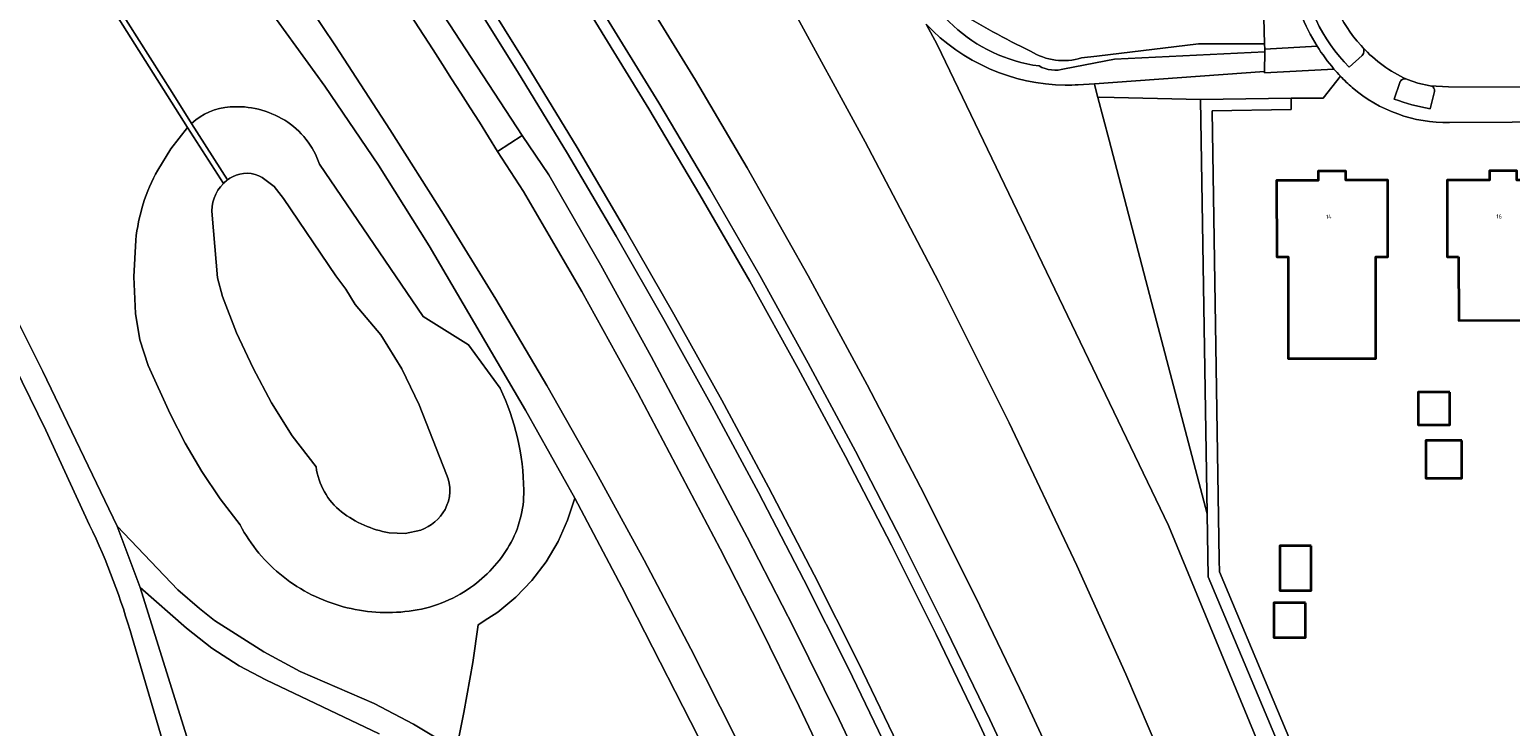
# Model space of a CAD drawing. Header units: metres. Extents: x 197700 to 204338, y 317132 to 325229.
# Tile 87 of 256: x 199110 to 199240, y 320522 to 320583. Entities that reach past the tile are written whole.
import ezdxf
from ezdxf.enums import TextEntityAlignment as Align

# ---------------------------------------------------------------- set-up
doc = ezdxf.new("R2010")
doc.units = ezdxf.units.M
for name, color, linetype, lineweight in [('B-WE-GR-BEPLANTING_CULTUUR_BODEMBEDEKKER-GV', 90, 'Continuous', 18), ('B-WE-GR-BEPLANTING_CULTUUR_HEESTERS-GV', 90, 'Continuous', 18), ('B-WE-GR-GROENVOORZIENING-GV', 80, 'Continuous', 18), ('B-WE-GW-TALUD_KRUIN-G', 90, 'Continuous', 18), ('B-WE-OG-BEBOUWING-GV', 7, 'Continuous', 35), ('B-WE-OG-BEBOUWING-T18', 10, 'Continuous', 18), ('B-WE-OG-TERREIN_CULTUURSCHEIDING-GV', 7, 'Continuous', 18), ('B-WE-OG-TERREIN_ERF-GV', 7, 'Continuous', 18), ('B-WE-OG-WATER_GREPPEL-GV', 160, 'Continuous', 18), ('B-WE-OG-WATER_SLOOT-GV', 120, 'Continuous', 18), ('B-WE-VH-VERHARDING_ASFALT-GV', 252, 'Continuous', 18), ('B-WE-VH-VERHARDING_BETONSTRAATSTEEN-GV', 252, 'Continuous', 18), ('B-WE-VH-VERHARDING_HALFVERHARDING-GV', 252, 'Continuous', 18), ('B-WE-VH-VERHARDING_STRAATBAKSTEEN-GV', 252, 'Continuous', 18), ('B-WE-VH-VERHARDING_TEGEL-GV', 252, 'Continuous', 18)]:
    doc.layers.add(name, color=color, linetype=linetype, lineweight=lineweight)
doc.styles.add('NLCS-ISO-M200-T18', font='NLCS-ISO.ttf', dxfattribs={"height": 0.36})

msp = doc.modelspace()

# ---------------------------------------------------------------- linework, layer by layer
at = {"layer": 'B-WE-GR-BEPLANTING_CULTUUR_BODEMBEDEKKER-GV'}
for points in [[(199221.603, 320588.738, 0.185803), (199225.73, 320579.659)], [(199226.76, 320581.554, -0.1656226), (199223.592, 320588.807)], [(199222.902, 320581.511, -0.0972092), (199220.633, 320587.465)], [(199226.869, 320580.683, 0.3191627), (199226.912, 320581.4)], [(199230.759, 320578.615, 0.4309091), (199230.149, 320578.308)], [(199233.184, 320577.415, 0.4817772), (199232.822, 320578.036)], [(199229.671, 320576.864, 0.0409341), (199232.81, 320576.004)]]:
    msp.add_lwpolyline(points, format="xyb", dxfattribs=at)
for points in [[(199220.633, 320587.465), (199218.146, 320587.458), (199218.296, 320581.72), (199218.308, 320581.253), (199222.902, 320581.511)], [(199226.912, 320581.4), (199226.76, 320581.554)], [(199225.73, 320579.659), (199226.869, 320580.683)], [(199230.149, 320578.308), (199229.671, 320576.864)], [(199232.822, 320578.036), (199231.742, 320578.262), (199230.817, 320578.59), (199230.759, 320578.615)], [(199232.81, 320576.004), (199233.184, 320577.415)]]:
    msp.add_lwpolyline(points, dxfattribs=at)
at = {"layer": 'B-WE-GR-BEPLANTING_CULTUUR_HEESTERS-GV'}
msp.add_lwpolyline([(199256.539, 320501.016), (199256.528, 320502.016), (199234.137, 320501.777), (199228.475, 320501.716), (199214.337, 320535.395), (199214.321, 320536.436), (199213.705, 320575.834), (199220.636, 320575.942), (199220.62, 320576.942), (199212.689, 320576.818), (199213.257, 320540.495), (199213.344, 320534.962), (199227.723, 320500.708), (199234.748, 320500.783)], close=True, dxfattribs=at)
msp.add_lwpolyline([(199169.956, 320518.319), (199161.933, 320534.064), (199157.798, 320541.856), (199157.171, 320539.915), (199156.332, 320538.044), (199155.285, 320536.282), (199154.043, 320534.65), (199152.623, 320533.172), (199151.044, 320531.865), (199150.185, 320531.306), (199149.325, 320530.746), (199148.855, 320527.44), (199148.082, 320523.055), (199147.63, 320520.875)], dxfattribs=at)
at = {"layer": 'B-WE-GR-GROENVOORZIENING-GV'}
for points in [[(199156.643, 320634.559), (199150.517, 320643.196), (199139.01, 320657.78), (199138.128, 320658.569), (199134.132, 320662.143), (199133.9, 320662.35), (199124.15, 320671.08), (199103.665, 320689.407), (199123.856, 320660.778), (199145.302, 320635.557), (199149.433, 320629.409), (199159.283, 320614.186), (199163.528, 320607.348), (199168.177, 320599.861), (199172.477, 320592.609), (199176.637, 320585.276), (199183.26, 320573.114), (199189.692, 320560.85), (199195.897, 320548.469), (199201.836, 320535.959), (199206.124, 320526.433), (199210.23, 320516.827), (199213.624, 320508.446), (199217.825, 320497.364)], [(199141.377, 320591.774), (199153.174, 320573.656), (199155.532, 320570.224), (199160.077, 320562.283), (199164.506, 320554.277), (199172.913, 320538.453), (199177.006, 320530.483), (199180.982, 320522.454), (199187.996, 320507.631), (199191.421, 320500), (199194.574, 320492.61), (199197.87, 320484.462), (199201.007, 320476.252)], [(199146.968, 320588.623), (199152.763, 320579.285), (199157.147, 320572.089), (199161.425, 320564.832), (199165.612, 320557.52), (199169.81, 320549.965), (199173.907, 320542.356), (199177.897, 320534.692), (199181.771, 320526.968), (199185.578, 320519.093), (199189.272, 320511.167), (199194.406, 320499.605), (199199.654, 320487.013), (199202.875, 320478.83), (199205.98, 320470.599), (199208.982, 320462.332), (199213.481, 320449.107)], [(199213.481, 320449.107), (199208.982, 320462.332), (199205.98, 320470.599), (199202.875, 320478.83), (199199.654, 320487.013), (199194.406, 320499.605), (199189.272, 320511.167), (199185.578, 320519.093), (199181.771, 320526.968), (199177.897, 320534.692), (199173.907, 320542.356), (199169.81, 320549.965), (199165.612, 320557.52), (199161.425, 320564.832), (199157.147, 320572.089), (199152.763, 320579.285), (199146.968, 320588.623)], [(199214.43, 320449.422), (199209.925, 320462.664), (199206.918, 320470.946), (199203.808, 320479.19), (199200.581, 320487.389), (199195.325, 320500), (199190.182, 320511.581), (199186.481, 320519.522), (199182.668, 320527.41), (199178.787, 320535.147), (199174.791, 320542.824), (199170.687, 320550.445), (199166.483, 320558.011), (199162.29, 320565.334), (199158.005, 320572.603), (199153.615, 320579.809), (199147.808, 320589.166)], [(199202.239, 320580.469), (199203.583, 320580.63), (199212.495, 320581.701), (199218.296, 320581.72), (199218.146, 320587.458)], [(199188.606, 320583.438), (199189.59, 320581.639), (199209.867, 320539.456), (199226.162, 320500)], [(199226.162, 320500), (199209.867, 320539.456), (199189.59, 320581.639), (199188.606, 320583.438)], [(199200.748, 320579.519), (199205.141, 320580.373), (199218.305, 320581.015), (199218.308, 320581.253), (199218.296, 320581.72), (199212.495, 320581.701), (199203.583, 320580.63), (199202.239, 320580.469)], [(199224.383, 320579.498), (199218.283, 320579.164), (199218.284, 320579.271), (199203.366, 320578.212), (199203.416, 320578.022), (199203.682, 320577.011), (199203.837, 320577.025), (199212.689, 320576.818), (199220.62, 320576.942)], [(199220.62, 320576.942), (199223.441, 320576.942), (199224.946, 320578.875)], [(199213.257, 320540.495), (199208.39, 320559.06), (199204.67, 320573.25), (199203.682, 320577.011), (199203.416, 320578.022), (199203.366, 320578.212), (199201.96, 320578.112)], [(199243.582, 320441.726), (199241.539, 320479.219), (199240.91, 320490.76), (199236.95, 320497.201), (199235.229, 320500), (199234.748, 320500.783), (199227.723, 320500.708), (199213.344, 320534.962), (199213.257, 320540.495)]]:
    msp.add_lwpolyline(points, dxfattribs=at)
for points in [[(199186.843, 320590.469, 0.3137115), (199198.513, 320579.769)], [(199191.231, 320584.676, 0.0291362), (199197.778, 320581.057)], [(199197.778, 320581.057, -0.0291362), (199191.231, 320584.676)], [(199200.818, 320578.088, -0.2027064), (199188.606, 320583.438)], [(199197.778, 320581.057, 0.213333), (199202.239, 320580.469)], [(199202.239, 320580.469, -0.213333), (199197.778, 320581.057)], [(199198.513, 320579.769, 0.1998062), (199200.748, 320579.519)], [(199224.946, 320578.875, -0.0117743), (199224.383, 320579.498)], [(199201.96, 320578.112, -0.0158286), (199200.818, 320578.088)]]:
    msp.add_lwpolyline(points, format="xyb", dxfattribs=at)
msp.add_lwpolyline([(199213.257, 320540.495), (199212.689, 320576.818), (199203.837, 320577.025), (199203.682, 320577.011), (199204.67, 320573.25), (199208.39, 320559.06)], close=True, dxfattribs=at)
at = {"layer": 'B-WE-GW-TALUD_KRUIN-G'}
for points in [[(199103.665, 320689.407), (199123.856, 320660.778), (199145.302, 320635.557), (199149.433, 320629.409), (199159.283, 320614.186), (199163.528, 320607.348), (199168.177, 320599.861), (199172.477, 320592.609), (199176.637, 320585.276), (199183.26, 320573.114), (199189.692, 320560.85), (199195.897, 320548.469), (199201.836, 320535.959), (199206.124, 320526.433), (199210.23, 320516.827), (199213.624, 320508.446), (199217.825, 320497.364)], [(199132.25, 320588.34), (199136.799, 320581.546), (199141.589, 320574.193), (199146.291, 320566.783), (199150.886, 320559.306), (199155.351, 320551.751), (199159.683, 320544.12), (199163.881, 320536.415), (199167.969, 320528.651), (199175.699, 320513.387), (199182.136, 320500), (199186.263, 320490.725), (199189.524, 320482.888), (199192.615, 320474.982)], [(199192.615, 320474.982), (199189.524, 320482.888), (199186.263, 320490.725), (199182.136, 320500), (199175.699, 320513.387), (199167.969, 320528.651), (199163.881, 320536.415), (199159.683, 320544.12), (199155.351, 320551.751), (199150.886, 320559.306), (199146.291, 320566.783), (199141.589, 320574.193), (199136.799, 320581.546), (199132.25, 320588.34)]]:
    msp.add_lwpolyline(points, dxfattribs=at)
at = {"layer": 'B-WE-OG-BEBOUWING-GV'}
for points in [[(199220.363, 320557.431), (199220.367, 320554.106), (199228.067, 320554.115), (199228.065, 320557.44), (199228.057, 320563.033), (199229.101, 320563.031), (199229.094, 320569.743), (199225.427, 320569.738), (199225.426, 320570.551), (199222.995, 320570.548), (199222.996, 320569.735), (199219.351, 320569.731), (199219.365, 320563.018), (199220.355, 320563.02)], [(199235.307, 320563.038), (199235.33, 320557.449), (199243.075, 320557.459), (199243.052, 320563.047), (199244.032, 320563.048), (199244.005, 320569.761), (199240.426, 320569.756), (199240.425, 320570.569), (199238.013, 320570.566), (199238.014, 320569.753), (199234.311, 320569.749), (199234.301, 320563.036)], [(199234.537, 320551.159), (199231.781, 320551.159), (199231.781, 320548.302), (199234.537, 320548.302)], [(199235.609, 320546.925), (199232.445, 320546.925), (199232.445, 320543.609), (199235.609, 320543.609)], [(199222.393, 320537.692), (199219.635, 320537.692), (199219.635, 320533.764), (199222.393, 320533.764)], [(199221.896, 320532.668), (199219.103, 320532.668), (199219.103, 320529.647), (199221.896, 320529.647)]]:
    msp.add_lwpolyline(points, close=True, dxfattribs=at)
at = {"layer": 'B-WE-OG-TERREIN_CULTUURSCHEIDING-GV'}
for points in [[(199192.615, 320474.982), (199189.524, 320482.888), (199186.263, 320490.725), (199182.136, 320500), (199175.699, 320513.387), (199167.969, 320528.651), (199163.881, 320536.415), (199159.683, 320544.12), (199155.351, 320551.751), (199150.886, 320559.306), (199146.291, 320566.783), (199141.589, 320574.193), (199136.799, 320581.546), (199132.25, 320588.34), (199127.611, 320595.073), (199122.884, 320601.745), (199118.075, 320608.357), (199117.232, 320609.9), (199105.296, 320625.831), (199099.84, 320633.274), (199087.821, 320647.199), (199071.154, 320665.964), (199062.507, 320674.609)], [(199151.104, 320598.977), (199150.275, 320598.418), (199153.964, 320592.842), (199164.302, 320576.006), (199168.778, 320568.478), (199173.143, 320560.885), (199177.396, 320553.227), (199181.538, 320545.509), (199185.568, 320537.732), (199189.487, 320529.898), (199193.294, 320522.013), (199196.992, 320514.077), (199200.145, 320507.06), (199203.2, 320500), (199207.399, 320489.836), (199210.637, 320481.578)], [(199211.571, 320481.935), (199208.327, 320490.209), (199204.121, 320500.39), (199201.06, 320507.464), (199197.901, 320514.493), (199194.198, 320522.442), (199190.384, 320530.339), (199186.459, 320538.186), (199182.423, 320545.976), (199178.274, 320553.706), (199174.014, 320561.377), (199169.641, 320568.983), (199165.158, 320576.523), (199154.807, 320593.38), (199151.104, 320598.977)], [(199154.807, 320593.38), (199165.158, 320576.523), (199169.641, 320568.983), (199174.014, 320561.377), (199178.274, 320553.706), (199182.423, 320545.976), (199186.459, 320538.186), (199190.384, 320530.339), (199194.198, 320522.442), (199197.901, 320514.493), (199201.06, 320507.464), (199204.121, 320500.39), (199208.327, 320490.209), (199211.571, 320481.935)], [(199132.25, 320588.34), (199136.799, 320581.546), (199141.589, 320574.193), (199146.291, 320566.783), (199150.886, 320559.306), (199155.351, 320551.751), (199159.683, 320544.12), (199163.881, 320536.415), (199167.969, 320528.651), (199175.699, 320513.387), (199182.136, 320500), (199186.263, 320490.725), (199189.524, 320482.888), (199192.615, 320474.982)], [(199163.703, 320586.145), (199168.389, 320578.537), (199172.92, 320570.835), (199178.26, 320561.361), (199183.438, 320551.798), (199188.459, 320542.152), (199193.328, 320532.428), (199197.187, 320524.417), (199200.924, 320516.349), (199204.525, 320508.218), (199207.982, 320500), (199211.261, 320491.752), (199214.368, 320483.438), (199218.822, 320470.782)], [(199228.923, 320439.187), (199224.603, 320453.455), (199220.268, 320466.671), (199218.822, 320470.782), (199214.368, 320483.438), (199211.261, 320491.752), (199207.982, 320500), (199204.525, 320508.218), (199200.924, 320516.349), (199197.187, 320524.417), (199193.328, 320532.428), (199188.459, 320542.152), (199183.438, 320551.798), (199178.26, 320561.361), (199172.92, 320570.835), (199168.389, 320578.537), (199163.703, 320586.145)], [(199121.218, 320570.639), (199122.365, 320572.49), (199123.84, 320574.379), (199122.07, 320577.154), (199117.245, 320584.77)], [(199117.656, 320585.055), (199122.486, 320577.43), (199124.196, 320574.731)], [(199147.63, 320520.875), (199148.082, 320523.055), (199148.855, 320527.44), (199149.325, 320530.746), (199150.185, 320531.306), (199151.044, 320531.865), (199152.623, 320533.172), (199154.043, 320534.65), (199155.285, 320536.282), (199156.332, 320538.044), (199157.171, 320539.915), (199157.798, 320541.856), (199157.791, 320541.869), (199153.484, 320549.584), (199145.015, 320563.996), (199140.572, 320571.076), (199135.882, 320577.996), (199130.78, 320585.026)], [(199130.78, 320585.026), (199135.882, 320577.996), (199140.572, 320571.076), (199145.015, 320563.996), (199153.484, 320549.584), (199157.791, 320541.869), (199157.798, 320541.856), (199161.933, 320534.064), (199169.956, 320518.319), (199179.049, 320500), (199181.426, 320494.822), (199183.678, 320489.589), (199185.27, 320485.582), (199186.861, 320481.578), (199189.781, 320473.468), (199195.282, 320457.132), (199199.299, 320444.509), (199202.299, 320434.406), (199205.146, 320424.259), (199208.766, 320407.312), (199209.388, 320404.026), (199209.9, 320400.722)], [(199217.825, 320497.364), (199213.624, 320508.446), (199210.23, 320516.827), (199206.124, 320526.433), (199201.836, 320535.959), (199195.897, 320548.469), (199189.692, 320560.85), (199183.26, 320573.114), (199176.637, 320585.276)], [(199101.357, 320572.495), (199111.131, 320552.97), (199117.676, 320539.392), (199122.993, 320533.817), (199124.871, 320532.184), (199126.213, 320531.129), (199130.53, 320528.376), (199133.712, 320526.66), (199140.203, 320523.836), (199143.649, 320522.047), (199147.393, 320519.788)], [(199135.406, 320571.142), (199144.507, 320557.795), (199148.474, 320555.301), (199151.244, 320551.522)], [(199222.096, 320398.081), (199213.91, 320428.995), (199211.108, 320438.643), (199208.135, 320448.24), (199204.232, 320459.793), (199201.224, 320468.029), (199198.084, 320476.216), (199194.831, 320484.358), (199188.267, 320500), (199184.682, 320508.12), (199181.132, 320515.883), (199177.477, 320523.597), (199174.068, 320530.538), (199170.556, 320537.427), (199163.316, 320551.093), (199158.424, 320559.983), (199153.314, 320568.749), (199151.033, 320572.274)], [(199128.449, 320539.509), (199126.695, 320541.796), (199125.095, 320544.192), (199123.641, 320546.68), (199122.323, 320549.242), (199120.395, 320553.509), (199119.65, 320555.736), (199119.258, 320558.051), (199119.122, 320561.272), (199119.296, 320564.492)], [(199115.251, 320539.492), (199111.419, 320547.829), (199105.153, 320560.548)], [(199140.65, 320521.187), (199130.698, 320525.916), (199128.364, 320527.157), (199125.974, 320528.703), (199123.731, 320530.455), (199119.691, 320534.026), (199126.806, 320511.203), (199128.112, 320510.978), (199130.834, 320504.287), (199129.675, 320503.632), (199129.187, 320502.87), (199129.02, 320501.981), (199131.236, 320491.483), (199133.083, 320480.902), (199138.196, 320474.314), (199152.605, 320456.202)], [(199130.964, 320480.429), (199130.917, 320480.927), (199130.445, 320484.216), (199128.749, 320493.651), (199125.511, 320507.477), (199118.977, 320529.626)]]:
    msp.add_lwpolyline(points, dxfattribs=at)
for points in [[(199151.033, 320572.274, 0.0157903), (199124.145, 320612.317)], [(199124.196, 320574.731, -0.1765377), (199127.575, 320576.178)], [(199127.575, 320576.178, -0.157052), (199132.357, 320575.007)], [(199132.357, 320575.007, -0.1761685), (199135.406, 320571.142)], [(199119.296, 320564.492, -0.1008225), (199121.218, 320570.639)], [(199151.244, 320551.522, -0.1082591), (199153.327, 320542.556)], [(199153.327, 320542.556, -0.1356228), (199152.054, 320537.711)], [(199118.977, 320529.626, 0.0427942), (199115.251, 320539.492)], [(199132.217, 320534.981, -0.1051122), (199128.449, 320539.509)], [(199152.054, 320537.711, -0.1089246), (199148.664, 320534.024)], [(199137.483, 320532.341, -0.1029457), (199132.217, 320534.981)], [(199148.664, 320534.024, -0.1224672), (199143.26, 320531.946)], [(199143.26, 320531.946, -0.0971168), (199137.483, 320532.341)]]:
    msp.add_lwpolyline(points, format="xyb", dxfattribs=at)
at = {"layer": 'B-WE-OG-TERREIN_ERF-GV'}
for points in [[(199224.946, 320578.875), (199223.441, 320576.942), (199220.62, 320576.942), (199220.636, 320575.942), (199213.705, 320575.834), (199214.321, 320536.436), (199214.337, 320535.395), (199228.475, 320501.716), (199234.137, 320501.777), (199256.528, 320502.016), (199256.539, 320501.016), (199256.539, 320500.731), (199262.019, 320500.992), (199262.679, 320501.619), (199262.834, 320505.691), (199263.908, 320572.802)], [(199262.169, 320574.945), (199262.069, 320574.944), (199234.504, 320574.799)]]:
    msp.add_lwpolyline(points, dxfattribs=at)
for points in [[(199225.992, 320577.87, -0.0219415), (199224.946, 320578.875)], [(199234.504, 320574.799, -0.1815305), (199225.992, 320577.87)]]:
    msp.add_lwpolyline(points, format="xyb", dxfattribs=at)
for points in [[(199220.367, 320554.106), (199220.363, 320557.431), (199220.355, 320563.02), (199219.365, 320563.018), (199219.351, 320569.731), (199222.996, 320569.735), (199222.995, 320570.548), (199225.426, 320570.551), (199225.427, 320569.738), (199229.094, 320569.743), (199229.101, 320563.031), (199228.057, 320563.033), (199228.065, 320557.44), (199228.067, 320554.115)], [(199235.307, 320563.038), (199234.301, 320563.036), (199234.311, 320569.749), (199238.014, 320569.753), (199238.013, 320570.566), (199240.425, 320570.569), (199240.426, 320569.756), (199244.005, 320569.761), (199244.032, 320563.048), (199243.052, 320563.047), (199243.075, 320557.459), (199235.33, 320557.449)], [(199234.537, 320551.159), (199234.537, 320548.302), (199231.781, 320548.302), (199231.781, 320551.159)], [(199235.609, 320546.925), (199235.609, 320543.609), (199232.445, 320543.609), (199232.445, 320546.925)], [(199222.393, 320533.764), (199219.635, 320533.764), (199219.635, 320537.692), (199222.393, 320537.692)], [(199221.896, 320532.668), (199221.896, 320529.647), (199219.103, 320529.647), (199219.103, 320532.668)]]:
    msp.add_lwpolyline(points, close=True, dxfattribs=at)
at = {"layer": 'B-WE-OG-WATER_GREPPEL-GV'}
for points in [[(199124.145, 320612.317, -0.0157903), (199151.033, 320572.274)], [(199126.975, 320569.465, -0.0367542), (199127.337, 320569.772)], [(199127.337, 320569.772, 0.0367542), (199126.975, 320569.465)], [(199127.77, 320570.043, 0.0396352), (199127.337, 320569.772)], [(199130.394, 320569.99, 0.2557046), (199127.77, 320570.043)], [(199126.975, 320569.465, 0.2319711), (199125.991, 320566.676)], [(199135.114, 320544.621, 0.2006494), (199137.352, 320540.664)], [(199146.416, 320540.869, 0.2337292), (199146.56, 320543.941)], [(199137.352, 320540.664, 0.1238997), (199141.51, 320538.827)], [(199144.289, 320539.065, 0.1839558), (199146.416, 320540.869)]]:
    msp.add_lwpolyline(points, format="xyb", dxfattribs=at)
for points in [[(199151.033, 320572.274), (199153.174, 320573.656), (199141.377, 320591.774)], [(199117.245, 320584.77), (199122.07, 320577.154), (199123.84, 320574.379), (199126.975, 320569.465)], [(199127.337, 320569.772), (199124.196, 320574.731), (199122.486, 320577.43), (199117.656, 320585.055)], [(199201.007, 320476.252), (199197.87, 320484.462), (199194.574, 320492.61), (199191.421, 320500), (199187.996, 320507.631), (199180.982, 320522.454), (199177.006, 320530.483), (199172.913, 320538.453), (199164.506, 320554.277), (199160.077, 320562.283), (199155.532, 320570.224), (199153.174, 320573.656), (199151.033, 320572.274)], [(199151.033, 320572.274), (199153.314, 320568.749), (199158.424, 320559.983), (199163.316, 320551.093), (199170.556, 320537.427), (199174.068, 320530.538), (199177.477, 320523.597), (199181.132, 320515.883), (199184.682, 320508.12), (199188.267, 320500), (199194.831, 320484.358), (199198.084, 320476.216), (199201.224, 320468.029), (199204.232, 320459.793), (199208.135, 320448.24), (199211.108, 320438.643), (199213.91, 320428.995), (199222.096, 320398.081)], [(199146.56, 320543.941), (199144.137, 320550.048), (199142.62, 320553.196), (199140.774, 320556.172), (199138.526, 320558.856), (199137.704, 320560.188), (199136.834, 320561.359), (199132.252, 320568.135), (199131.445, 320569.185), (199130.394, 320569.99)], [(199125.991, 320566.676), (199126.473, 320561.185), (199126.911, 320559.537), (199128.143, 320556.368), (199129.582, 320553.259), (199131.186, 320550.232), (199133.014, 320547.331), (199135.114, 320544.621)], [(199141.51, 320538.827), (199142.915, 320538.767), (199144.289, 320539.065)]]:
    msp.add_lwpolyline(points, dxfattribs=at)
at = {"layer": 'B-WE-OG-WATER_SLOOT-GV'}
for points in [[(199127.575, 320576.178, 0.1765377), (199124.196, 320574.731)], [(199132.357, 320575.007, 0.157052), (199127.575, 320576.178)], [(199135.406, 320571.142, 0.1761685), (199132.357, 320575.007)], [(199121.218, 320570.639, 0.1008225), (199119.296, 320564.492)], [(199127.337, 320569.772, -0.0396352), (199127.77, 320570.043)], [(199127.77, 320570.043, -0.2557046), (199130.394, 320569.99)], [(199125.991, 320566.676, -0.2319711), (199126.975, 320569.465)], [(199153.327, 320542.556, 0.1082591), (199151.244, 320551.522)], [(199137.352, 320540.664, -0.2006494), (199135.114, 320544.621)], [(199146.56, 320543.941, -0.2337292), (199146.416, 320540.869)], [(199152.054, 320537.711, 0.1356228), (199153.327, 320542.556)], [(199141.51, 320538.827, -0.1238997), (199137.352, 320540.664)], [(199146.416, 320540.869, -0.1839558), (199144.289, 320539.065)], [(199128.449, 320539.509, 0.1051122), (199132.217, 320534.981)], [(199148.664, 320534.024, 0.1089246), (199152.054, 320537.711)], [(199132.217, 320534.981, 0.1029457), (199137.483, 320532.341)], [(199143.26, 320531.946, 0.1224672), (199148.664, 320534.024)], [(199137.483, 320532.341, 0.0971168), (199143.26, 320531.946)]]:
    msp.add_lwpolyline(points, format="xyb", dxfattribs=at)
for points in [[(199126.975, 320569.465), (199123.84, 320574.379), (199122.365, 320572.49), (199121.218, 320570.639)], [(199124.196, 320574.731), (199127.337, 320569.772)], [(199151.244, 320551.522), (199148.474, 320555.301), (199144.507, 320557.795), (199135.406, 320571.142)], [(199130.394, 320569.99), (199131.445, 320569.185), (199132.252, 320568.135), (199136.834, 320561.359), (199137.704, 320560.188), (199138.526, 320558.856), (199140.774, 320556.172), (199142.62, 320553.196), (199144.137, 320550.048), (199146.56, 320543.941)], [(199135.114, 320544.621), (199133.014, 320547.331), (199131.186, 320550.232), (199129.582, 320553.259), (199128.143, 320556.368), (199126.911, 320559.537), (199126.473, 320561.185), (199125.991, 320566.676)], [(199119.296, 320564.492), (199119.122, 320561.272), (199119.258, 320558.051), (199119.65, 320555.736), (199120.395, 320553.509), (199122.323, 320549.242), (199123.641, 320546.68), (199125.095, 320544.192), (199126.695, 320541.796), (199128.449, 320539.509)], [(199144.289, 320539.065), (199142.915, 320538.767), (199141.51, 320538.827)]]:
    msp.add_lwpolyline(points, dxfattribs=at)
at = {"layer": 'B-WE-VH-VERHARDING_ASFALT-GV'}
for points in [[(199042.506, 320656.059), (199049.269, 320647.107), (199058.451, 320634.541), (199083.431, 320598.808), (199085.887, 320595.018), (199090.461, 320587.511), (199097.9, 320574.459), (199105.153, 320560.548), (199111.419, 320547.829), (199115.251, 320539.492)], [(199119.691, 320534.026), (199117.676, 320539.392), (199111.131, 320552.97), (199101.357, 320572.495), (199098.735, 320577.415), (199096.035, 320582.247), (199090.385, 320591.784), (199087.417, 320596.476), (199084.061, 320601.453), (199051.007, 320648.097), (199044.615, 320656.3)], [(199210.637, 320481.578), (199207.399, 320489.836), (199203.2, 320500), (199200.145, 320507.06), (199196.992, 320514.077), (199193.294, 320522.013), (199189.487, 320529.898), (199185.568, 320537.732), (199181.538, 320545.509), (199177.396, 320553.227), (199173.143, 320560.885), (199168.778, 320568.478), (199164.302, 320576.006), (199153.964, 320592.842)], [(199147.808, 320589.166), (199153.615, 320579.809), (199158.005, 320572.603), (199162.29, 320565.334), (199166.483, 320558.011), (199170.687, 320550.445), (199174.791, 320542.824), (199178.787, 320535.147), (199182.668, 320527.41), (199186.481, 320519.522), (199190.182, 320511.581), (199195.325, 320500), (199200.581, 320487.389), (199203.808, 320479.19), (199206.918, 320470.946), (199209.925, 320462.664), (199214.43, 320449.422)], [(199147.393, 320519.788), (199143.649, 320522.047), (199140.203, 320523.836), (199133.712, 320526.66), (199130.53, 320528.376), (199126.213, 320531.129), (199124.871, 320532.184), (199122.993, 320533.817), (199117.676, 320539.392), (199119.691, 320534.026), (199123.731, 320530.455), (199125.974, 320528.703), (199128.364, 320527.157), (199130.698, 320525.916), (199140.65, 320521.187)], [(199132.457, 320458.726), (199132.566, 320459.253), (199131.64, 320462.893), (199131.533, 320464.368), (199131.766, 320465.952), (199132.656, 320471.152), (199133.159, 320475.725), (199133.083, 320480.902), (199131.236, 320491.483), (199129.02, 320501.981), (199129.187, 320502.87), (199129.675, 320503.632), (199130.834, 320504.287), (199128.112, 320510.978), (199126.806, 320511.203), (199119.691, 320534.026)], [(199118.977, 320529.626), (199125.511, 320507.477), (199128.749, 320493.651), (199130.445, 320484.216), (199130.917, 320480.927), (199130.964, 320480.429)]]:
    msp.add_lwpolyline(points, dxfattribs=at)
msp.add_lwpolyline([(199115.251, 320539.492, -0.0427942), (199118.977, 320529.626)], format="xyb", dxfattribs=at)
at = {"layer": 'B-WE-VH-VERHARDING_BETONSTRAATSTEEN-GV'}
msp.add_lwpolyline([(199222.902, 320581.511), (199218.308, 320581.253), (199218.305, 320581.015), (199218.284, 320579.271), (199218.283, 320579.164), (199224.383, 320579.498)], dxfattribs=at)
msp.add_lwpolyline([(199224.383, 320579.498, -0.0372154), (199222.902, 320581.511)], format="xyb", dxfattribs=at)
at = {"layer": 'B-WE-VH-VERHARDING_HALFVERHARDING-GV'}
for points in [[(199198.513, 320579.769, -0.3137115), (199186.843, 320590.469)], [(199188.606, 320583.438, 0.2027064), (199200.818, 320578.088)], [(199200.748, 320579.519, -0.1998062), (199198.513, 320579.769)], [(199200.818, 320578.088, 0.0158286), (199201.96, 320578.112)]]:
    msp.add_lwpolyline(points, format="xyb", dxfattribs=at)
msp.add_lwpolyline([(199201.96, 320578.112), (199203.366, 320578.212), (199218.284, 320579.271), (199218.305, 320581.015), (199205.141, 320580.373), (199200.748, 320579.519)], dxfattribs=at)
at = {"layer": 'B-WE-VH-VERHARDING_STRAATBAKSTEEN-GV'}
for points in [[(199223.592, 320588.807, 0.1656226), (199226.76, 320581.554)], [(199226.912, 320581.4, 0.1046646), (199230.759, 320578.615)]]:
    msp.add_lwpolyline(points, format="xyb", dxfattribs=at)
for points in [[(199230.759, 320578.615), (199230.817, 320578.59), (199231.742, 320578.262), (199232.822, 320578.036), (199234.434, 320577.93), (199243.406, 320577.912), (199247.878, 320577.947), (199252.877, 320577.954), (199263.321, 320577.986), (199263.539, 320577.968), (199263.545, 320577.968), (199278.617, 320577.923), (199278.613, 320583.003)], [(199226.76, 320581.554), (199226.912, 320581.4)]]:
    msp.add_lwpolyline(points, dxfattribs=at)
at = {"layer": 'B-WE-VH-VERHARDING_TEGEL-GV'}
for points in [[(199225.73, 320579.659, -0.185803), (199221.603, 320588.738)], [(199220.633, 320587.465, 0.0972092), (199222.902, 320581.511)], [(199222.902, 320581.511, 0.0372154), (199224.383, 320579.498)], [(199226.912, 320581.4, -0.3191627), (199226.869, 320580.683)], [(199230.759, 320578.615, -0.1046646), (199226.912, 320581.4)], [(199224.383, 320579.498, 0.0117743), (199224.946, 320578.875)], [(199224.946, 320578.875, 0.0219415), (199225.992, 320577.87)], [(199225.992, 320577.87, 0.1815305), (199234.504, 320574.799)], [(199230.149, 320578.308, -0.4309091), (199230.759, 320578.615)], [(199232.822, 320578.036, -0.4817772), (199233.184, 320577.415)], [(199232.81, 320576.004, -0.0409341), (199229.671, 320576.864)]]:
    msp.add_lwpolyline(points, format="xyb", dxfattribs=at)
for points in [[(199226.869, 320580.683), (199225.73, 320579.659)], [(199229.671, 320576.864), (199230.149, 320578.308)], [(199248.364, 320577.474), (199248.338, 320575.892), (199243.417, 320575.911), (199243.406, 320577.912), (199234.434, 320577.93), (199232.822, 320578.036)], [(199233.184, 320577.415), (199232.81, 320576.004)], [(199234.504, 320574.799), (199262.069, 320574.944), (199262.169, 320574.945), (199268.236, 320574.976)]]:
    msp.add_lwpolyline(points, dxfattribs=at)

# ---------------------------------------------------------------- texts
at = {"layer": 'B-WE-OG-BEBOUWING-T18', "style": 'NLCS-ISO-M200-T18'}
for s, p in [('14', (199223.923, 320566.549)), ('16', (199238.866, 320566.567))]:
    msp.add_text(s, height=0.36, dxfattribs=at).set_placement(p, align=Align.MIDDLE)

doc.saveas('drawing.dxf')
